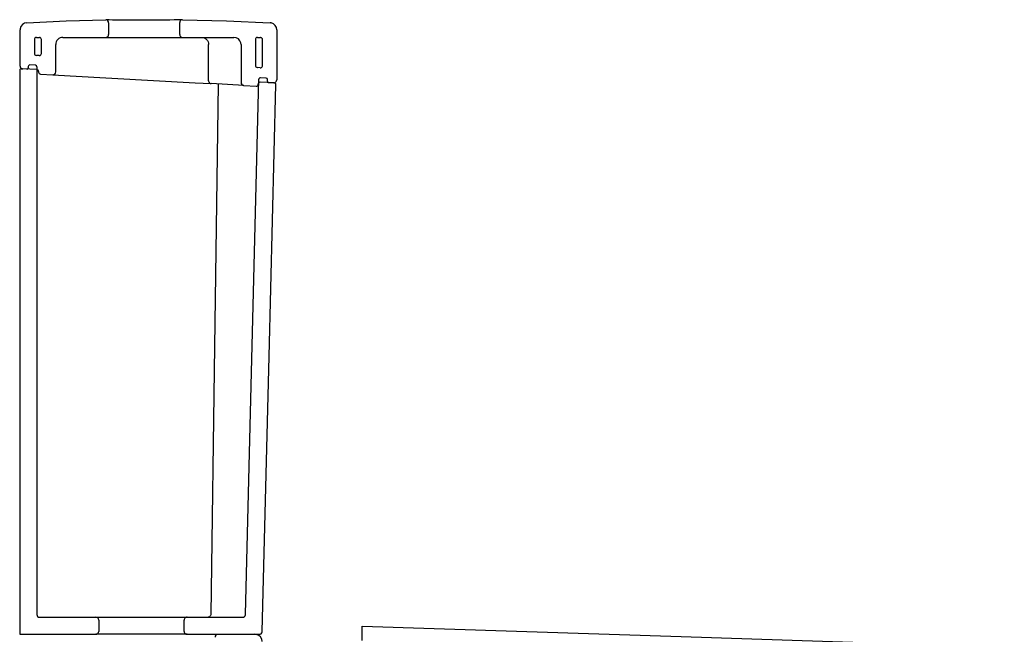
# Model space of a CAD drawing. Extents: x 102.303 to 103.017, y 567.815 to 568.77.
# Tile 2 of 2: x 102.303 to 102.993, y 568.339 to 568.77. Entities that reach past the tile are written whole.
import ezdxf

# ---------------------------------------------------------------- set-up
doc = ezdxf.new("R2010")
doc.units = 0
doc.header["$MEASUREMENT"] = 0
doc.layers.add('INDUSA', color=3, linetype='CONTINUOUS')
doc.layers.add('SANINDUSA', color=3, linetype='CONTINUOUS')

msp = doc.modelspace()

# ---------------------------------------------------------------- linework, layer by layer
at = {"layer": 'INDUSA', "linetype": 'Continuous'}
for p, q in [((102.36532, 568.76817), (102.36532, 568.75983)), ((102.41522, 568.75983), (102.41522, 568.76827)), ((102.30327, 568.73774), (102.30327, 568.76312)), ((102.48327, 568.7631), (102.48326, 568.72794)), ((102.31327, 568.75634), (102.31327, 568.74672)), ((102.31477, 568.75784), (102.31677, 568.75784)), ((102.31827, 568.74661), (102.31827, 568.75634)), ((102.32827, 568.73356), (102.32827, 568.75284)), ((102.33327, 568.75784), (102.36332, 568.75783)), ((102.36332, 568.75783), (102.41722, 568.75783)), ((102.41722, 568.75783), (102.45327, 568.75783)), ((102.43545, 568.72738), (102.43546, 568.75283)), ((102.45827, 568.75283), (102.45826, 568.72611)), ((102.46827, 568.75633), (102.46827, 568.7381)), ((102.46977, 568.75783), (102.47177, 568.75783)), ((102.47327, 568.73799), (102.47327, 568.75633)), ((102.31669, 568.74511), (102.31469, 568.74522)), ((102.31404, 568.73825), (102.31004, 568.73847)), ((102.30299, 568.7348), (102.30299, 568.33886)), ((102.30404, 568.7358), (102.30516, 568.73574)), ((102.31495, 568.73519), (102.30516, 568.73574)), ((102.30899, 568.73747), (102.30899, 568.73658)), ((102.31499, 568.73725), (102.31499, 568.35286)), ((102.31627, 568.7338), (102.31627, 568.73344)), ((102.31759, 568.73204), (102.32616, 568.73157)), ((102.32616, 568.73157), (102.33836, 568.73089)), ((102.47168, 568.73649), (102.46968, 568.7366)), ((102.33836, 568.73089), (102.4261, 568.72601)), ((102.4261, 568.72601), (102.43723, 568.72539)), ((102.46015, 568.72411), (102.43723, 568.72539)), ((102.47026, 568.72503), (102.47026, 568.72507)), ((102.48115, 568.72595), (102.47174, 568.72647)), ((102.47579, 568.72925), (102.47178, 568.72947)), ((102.47673, 568.72714), (102.47673, 568.72825)), ((102.47768, 568.72614), (102.48169, 568.72592)), ((102.46015, 568.72411), (102.46879, 568.72363)), ((102.31699, 568.35086), (102.35643, 568.35086)), ((102.35643, 568.35086), (102.42035, 568.35086)), ((102.35843, 568.34886), (102.35843, 568.34086)), ((102.41835, 568.34086), (102.41835, 568.34886)), ((102.42035, 568.35086), (102.45933, 568.35086)), ((102.30299, 568.33886), (102.35643, 568.33886)), ((102.42035, 568.33886), (102.35643, 568.33886)), ((102.42035, 568.33886), (102.47103, 568.33886)), ((102.44197, 568.33886), (102.46798, 568.33886))]:
    msp.add_line(p, q, dxfattribs=at)
at = {"layer": 'INDUSA', "linetype": 'Continuous', "flags": 128}
for points in [[(102.30799, 568.76811), (102.30636, 568.76773), (102.30494, 568.76684), (102.30389, 568.76553), (102.30334, 568.76394), (102.30327, 568.76312)], [(102.30799, 568.76811), (102.33562, 568.76939), (102.36328, 568.77017)], [(102.36532, 568.76817), (102.36521, 568.76883), (102.36488, 568.76942), (102.36438, 568.76987), (102.36376, 568.77013), (102.36328, 568.77017)], [(102.41714, 568.77026), (102.41678, 568.77022), (102.41579, 568.77017), (102.41393, 568.77011), (102.41141, 568.77007), (102.40828, 568.77004), (102.40464, 568.77002), (102.40059, 568.77), (102.39625, 568.76999), (102.39174, 568.76998), (102.38719, 568.76998), (102.38272, 568.76998), (102.37847, 568.76998), (102.37455, 568.76999), (102.37107, 568.77), (102.36815, 568.77002), (102.36585, 568.77006), (102.36425, 568.7701), (102.3636, 568.77014)], [(102.41726, 568.77027), (102.41659, 568.77017), (102.416, 568.76985), (102.41554, 568.76936), (102.41528, 568.76874), (102.41522, 568.76827)], [(102.41726, 568.77027), (102.44791, 568.76949), (102.47854, 568.76809)], [(102.48327, 568.7631), (102.48299, 568.76476), (102.48217, 568.76623), (102.48092, 568.76734), (102.47937, 568.76798), (102.47854, 568.76809)], [(102.36332, 568.75783), (102.36386, 568.75791), (102.36425, 568.75807), (102.36479, 568.75848), (102.36515, 568.75904), (102.36531, 568.75969), (102.36532, 568.75983)], [(102.41522, 568.75983), (102.41533, 568.75918), (102.41551, 568.7588), (102.41595, 568.75829), (102.41653, 568.75795), (102.41719, 568.75783), (102.41722, 568.75783)], [(102.43073, 568.75783), (102.43165, 568.75773), (102.43254, 568.75745), (102.43335, 568.75699), (102.43407, 568.75636), (102.43466, 568.75561), (102.4351, 568.75474), (102.43536, 568.7538), (102.43546, 568.75283)], [(102.45827, 568.75283), (102.45813, 568.75399), (102.45747, 568.75554), (102.45633, 568.75678), (102.45485, 568.75757), (102.45327, 568.75783)], [(102.46977, 568.75783), (102.46953, 568.75781), (102.46906, 568.75765), (102.46866, 568.75734), (102.46839, 568.75691), (102.46829, 568.75661), (102.46827, 568.75633)], [(102.47327, 568.75633), (102.47327, 568.75637), (102.47317, 568.75687), (102.47291, 568.7573), (102.47252, 568.75762), (102.47205, 568.7578), (102.47177, 568.75783)], [(102.46827, 568.7381), (102.46835, 568.7376), (102.46859, 568.73716), (102.46897, 568.73683), (102.46944, 568.73664), (102.46968, 568.7366)], [(102.47168, 568.73649), (102.47218, 568.73655), (102.47264, 568.73677), (102.47299, 568.73712), (102.47321, 568.73758), (102.47327, 568.73799)], [(102.43545, 568.72738), (102.43549, 568.72701), (102.43558, 568.72664), (102.43575, 568.72631), (102.43596, 568.72601), (102.43623, 568.72576), (102.43654, 568.72557), (102.43688, 568.72544), (102.43723, 568.72539)], [(102.44218, 568.72511), (102.43962, 568.54099), (102.43699, 568.35283)], [(102.45826, 568.72611), (102.45838, 568.72545), (102.4587, 568.72486), (102.4592, 568.72441), (102.45983, 568.72416), (102.46015, 568.72411)], [(102.46133, 568.35281), (102.46605, 568.54149), (102.47072, 568.7285)], [(102.46879, 568.72363), (102.46925, 568.72368), (102.46968, 568.72389), (102.47001, 568.72422), (102.47021, 568.72465), (102.47026, 568.72503)], [(102.47174, 568.72647), (102.47128, 568.72642), (102.47085, 568.72621), (102.47052, 568.72588), (102.47032, 568.72546), (102.47026, 568.72507)], [(102.47178, 568.72947), (102.47144, 568.72944), (102.47114, 568.72929), (102.4709, 568.72905), (102.47076, 568.72875), (102.47072, 568.7285)], [(102.47303, 568.34081), (102.47786, 568.53394), (102.48263, 568.72489)], [(102.47673, 568.72825), (102.47668, 568.72858), (102.47651, 568.72888), (102.47626, 568.7291), (102.47595, 568.72923), (102.47579, 568.72925)], [(102.47673, 568.72714), (102.47679, 568.72681), (102.47695, 568.72651), (102.4772, 568.72629), (102.47751, 568.72616), (102.47768, 568.72614)], [(102.48115, 568.72595), (102.48182, 568.72602), (102.48243, 568.72632), (102.4829, 568.72679), (102.48319, 568.7274), (102.48326, 568.72794)], [(102.48263, 568.72489), (102.48259, 568.72523), (102.48243, 568.72552), (102.48219, 568.72575), (102.48188, 568.72589), (102.48169, 568.72592)], [(102.43699, 568.35283), (102.43695, 568.35244), (102.43684, 568.35207), (102.43666, 568.35173), (102.43642, 568.35144), (102.43614, 568.35119), (102.43581, 568.35101), (102.43546, 568.3509), (102.43509, 568.35086)], [(102.45933, 568.35086), (102.45999, 568.35098), (102.46058, 568.3513), (102.46102, 568.3518), (102.46128, 568.35243), (102.46133, 568.35281)], [(102.35843, 568.34886), (102.35842, 568.34897), (102.35828, 568.34962), (102.35792, 568.35019), (102.3574, 568.35061), (102.35701, 568.35078), (102.35643, 568.35086)], [(102.42035, 568.35086), (102.42006, 568.35084), (102.41942, 568.35063), (102.41888, 568.35023), (102.41851, 568.34966), (102.41839, 568.34926), (102.41835, 568.34886)], [(102.35643, 568.33886), (102.3566, 568.33887), (102.35701, 568.33895), (102.35761, 568.33925), (102.35808, 568.33974), (102.35836, 568.34035), (102.35843, 568.34086)], [(102.41835, 568.34086), (102.41839, 568.34047), (102.41863, 568.33984), (102.41906, 568.33933), (102.41964, 568.33899), (102.42031, 568.33886), (102.42035, 568.33886)], [(102.44197, 568.33886), (102.44167, 568.33884), (102.44103, 568.33863), (102.4405, 568.33822), (102.44013, 568.33766), (102.44001, 568.33725), (102.43997, 568.33686)], [(102.47298, 568.33386), (102.4727, 568.33552), (102.47189, 568.33699), (102.47063, 568.3381), (102.46908, 568.33874), (102.46798, 568.33886)], [(102.47103, 568.33886), (102.47169, 568.33898), (102.47228, 568.3393), (102.47273, 568.3398), (102.47298, 568.34043), (102.47303, 568.34081)]]:
    msp.add_lwpolyline(points, dxfattribs=at)
at = {"layer": 'INDUSA', "linetype": 'Continuous'}
for centre, radius, start, end in [((102.31477, 568.75634), 0.0015, 89.99576, 180), ((102.31677, 568.75634), 0.0015, 0, 89.99576), ((102.33327, 568.75284), 0.005, 89.99576, 180), ((102.31477, 568.74672), 0.0015, 180, 266.81576), ((102.31677, 568.74661), 0.0015, 266.81576, 0), ((102.30999, 568.73747), 0.001, 86.81576, 180), ((102.30399, 568.7348), 0.001, 86.81576, 180), ((102.30527, 568.73774), 0.002, 180, 266.81576), ((102.30799, 568.73658), 0.001, 266.81576, 0), ((102.31399, 568.73725), 0.001, 0, 86.81576), ((102.31487, 568.7338), 0.0014, 0, 86.81576), ((102.31767, 568.73344), 0.0014, 180, 266.81576), ((102.32627, 568.73356), 0.002, 266.81576, 0), ((102.31699, 568.35286), 0.002, 180, 270)]:
    msp.add_arc(centre, radius, start, end, dxfattribs=at)
at = {"layer": 'SANINDUSA'}
msp.add_line((102.54306, 568.33462), (102.54306, 568.34463), dxfattribs=at)
at = {"layer": 'SANINDUSA', "flags": 128}
msp.add_lwpolyline([(102.54306, 568.34463), (102.7669, 568.33727), (102.99349, 568.32983)], dxfattribs=at)

doc.saveas('drawing.dxf')
